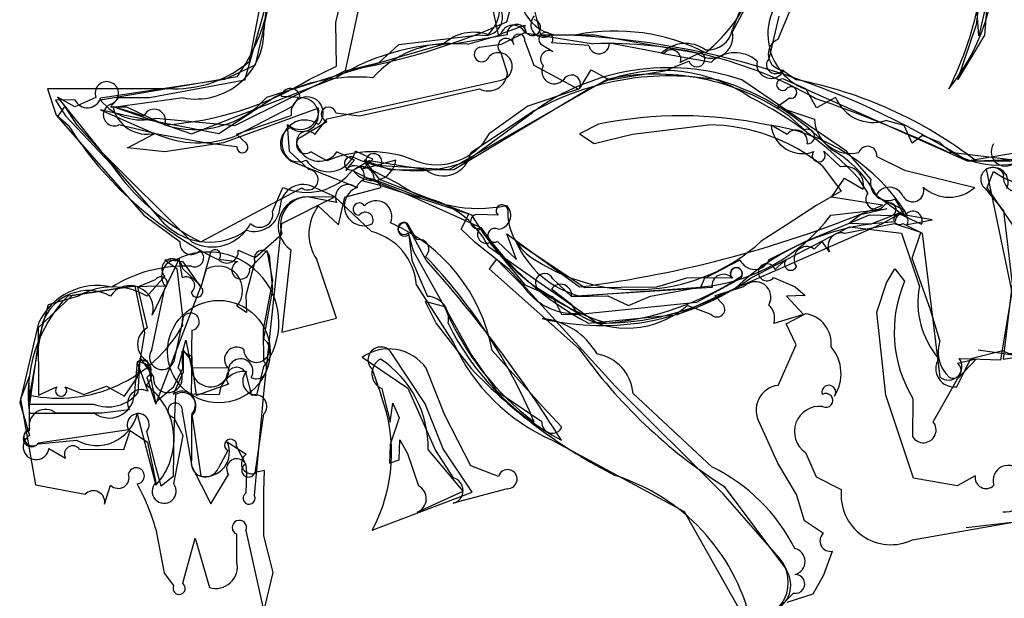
# Model space of a CAD drawing. Extents: x -1.77 to 1.77, y -3.36 to 0.01.
# Tile 3 of 8: x -1.16 to -0.02, y -1.76 to -1.09. Entities that reach past the tile are written whole.
import ezdxf

# ---------------------------------------------------------------- set-up
doc = ezdxf.new("R2010")
doc.units = 0

msp = doc.modelspace()

# ---------------------------------------------------------------- linework, layer by layer
at = {"layer": 'Wire 1', "color": 202, "linetype": 'CONTINUOUS'}
for p, q in [((-0.896814, -1.156301), (-0.832969, -0.927805)), ((-0.739581, -0.950385), (-0.781247, -1.145324)), ((-0.03125, -0.96855), (-0.042398, -1.104051)), ((-0.791664, -1.089698), (-0.773677, -1.010327)), ((-0.312499, -1.043747), (-0.333332, -1.097337)), ((-0.6152, -1.051591), (-0.604164, -1.103658)), ((-0.280694, -1.108734), (-0.259734, -1.05772)), ((-0.562498, -1.074576), (-0.555291, -1.103952)), ((-0.791108, -1.139989), (-0.791664, -1.089698)), ((-0.279831, -1.082331), (-0.291666, -1.131368)), ((-0.073251, -1.155293), (-0.051416, -1.09182)), ((-0.604164, -1.103658), (-0.573546, -1.092814)), ((-0.600545, -1.114426), (-0.571725, -1.100331)), ((-0.741806, -1.135667), (-0.719168, -1.114918)), ((-0.719168, -1.114918), (-0.625854, -1.103658)), ((-0.593984, -1.103858), (-0.653008, -1.114074)), ((-0.625704, -1.118078), (-0.600545, -1.114426)), ((-0.555309, -1.114371), (-0.540913, -1.123158)), ((-0.555291, -1.103952), (-0.513175, -1.103658)), ((-0.499508, -1.116161), (-0.54212, -1.113042)), ((-0.412771, -1.125207), (-0.475684, -1.113328)), ((-0.042398, -1.104051), (-0.073251, -1.155293)), ((-0.415593, -1.125077), (-0.35769, -1.135246)), ((-0.369393, -1.123869), (-0.393783, -1.135868)), ((-0.781247, -1.145324), (-0.741806, -1.135667)), ((-0.412003, -1.145324), (-0.383884, -1.13422)), ((-0.822509, -1.155431), (-0.791108, -1.139989)), ((-0.510415, -1.166157), (-0.496701, -1.144138)), ((-0.496701, -1.144138), (-0.475922, -1.155741)), ((-0.475922, -1.155741), (-0.412003, -1.145324)), ((-0.275513, -1.144687), (-0.25965, -1.155741)), ((-0.896814, -1.156301), (-1.007058, -1.176574)), ((-0.801719, -1.201094), (-0.600975, -1.156031)), ((-0.478691, -1.155391), (-0.661235, -1.259906)), ((-0.248599, -1.166083), (-0.272446, -1.155646)), ((-0.236346, -1.188168), (-0.248599, -1.166083)), ((-1.093497, -1.187199), (-1.113488, -1.175982)), ((-1.113488, -1.175982), (-1.062958, -1.238771)), ((-1.069059, -1.176312), (-1.093497, -1.187199)), ((-1.04296, -1.176509), (-1.052168, -1.186895)), ((-1.007058, -1.176574), (-1.04296, -1.176509)), ((-0.862318, -1.175812), (-0.926991, -1.218141)), ((-0.855089, -1.174662), (-0.834816, -1.175894)), ((-0.834816, -1.175894), (-0.841728, -1.186497)), ((-0.267702, -1.176856), (-0.281363, -1.186866)), ((-0.214428, -1.176122), (-0.236346, -1.188168)), ((-1.105053, -1.186414), (-1.113228, -1.197897)), ((-1.090844, -1.208234), (-1.105053, -1.186414)), ((-1.033432, -1.197566), (-1.063702, -1.190458)), ((-1.063702, -1.190458), (-1.002543, -1.217469)), ((-1.052168, -1.186895), (-1.033658, -1.18699)), ((-1.033658, -1.18699), (-0.98958, -1.207823)), ((-0.841728, -1.186497), (-0.906738, -1.220307)), ((-0.281363, -1.186866), (-0.238862, -1.201244)), ((-1.113228, -1.197897), (-1.101125, -1.208216)), ((-1.000252, -1.20394), (-1.033432, -1.197566)), ((-0.926991, -1.218141), (-1.000252, -1.20394)), ((-0.9066, -1.2187), (-0.843429, -1.196906)), ((-0.81593, -1.218989), (-0.801719, -1.201094)), ((-0.250111, -1.213595), (-0.267873, -1.19781)), ((-0.134971, -1.208495), (-0.156289, -1.202814)), ((-1.053651, -1.24899), (-1.090844, -1.208234)), ((-1.000817, -1.217735), (-1.042457, -1.20785)), ((-0.488427, -1.207215), (-0.510255, -1.218098)), ((-0.448971, -1.218821), (-0.361305, -1.207823)), ((-0.288853, -1.207823), (-0.270386, -1.218574)), ((-0.125885, -1.229231), (-0.134971, -1.208495)), ((-1.002543, -1.217469), (-0.940797, -1.228656)), ((-0.940797, -1.228656), (-0.906091, -1.233075)), ((-0.895245, -1.229566), (-0.9066, -1.2187)), ((-0.510255, -1.218098), (-0.493149, -1.229397)), ((-0.493149, -1.229397), (-0.448971, -1.218821)), ((-0.114092, -1.2203), (-0.125885, -1.229231)), ((-0.093997, -1.228448), (-0.114092, -1.2203)), ((-1.062958, -1.238771), (-0.95833, -1.343239)), ((-0.77024, -1.248568), (-0.790621, -1.239073)), ((-0.749095, -1.247667), (-0.769284, -1.238383)), ((-0.208675, -1.256535), (-0.228048, -1.238401)), ((-0.989372, -1.322574), (-1.053651, -1.24899)), ((-0.843331, -1.249806), (-0.766959, -1.280352)), ((-0.780298, -1.260455), (-0.77024, -1.248568)), ((-0.760939, -1.259127), (-0.749095, -1.247667)), ((-0.722349, -1.248751), (-0.760939, -1.259127)), ((-0.166706, -1.244479), (-0.134831, -1.260312)), ((-0.052083, -1.24949), (0.011186, -1.246999)), ((-0.750498, -1.259917), (-0.718878, -1.27619)), ((-0.661235, -1.259906), (-0.739722, -1.255413)), ((-0.229341, -1.255587), (-0.207938, -1.284658)), ((-0.134831, -1.260312), (-0.0533, -1.280116)), ((-0.010417, -1.401437), (-0.039855, -1.25918)), ((-0.739118, -1.278286), (-0.76065, -1.273113)), ((-0.219036, -1.291511), (-0.204153, -1.269632)), ((-0.204153, -1.269632), (-0.182604, -1.282038)), ((-0.864993, -1.307945), (-0.853143, -1.280168)), ((-0.791917, -1.291368), (-0.815618, -1.280739)), ((-0.781444, -1.291387), (-0.739313, -1.280412)), ((-0.638273, -1.311219), (-0.739118, -1.278286)), ((-0.207938, -1.284658), (-0.236197, -1.300821)), ((-0.041691, -1.281506), (-0.020309, -1.307145)), ((-0.790943, -1.297728), (-0.825071, -1.291156)), ((-0.791917, -1.291368), (-0.822972, -1.291154)), ((-0.788828, -1.323525), (-0.781444, -1.291387)), ((-0.160339, -1.300873), (-0.219036, -1.291511)), ((-0.167598, -1.289221), (-0.135776, -1.312244)), ((-0.812083, -1.301565), (-0.788828, -1.323525)), ((-0.236197, -1.300821), (-0.271327, -1.32383)), ((-0.219793, -1.312446), (-0.155035, -1.30511)), ((-0.155035, -1.30511), (-0.185719, -1.311989)), ((-0.020309, -1.307145), (-0.010417, -1.39162)), ((-0.647107, -1.328529), (-0.638273, -1.311219)), ((-0.604343, -1.312146), (-0.629421, -1.311523)), ((-0.185719, -1.311989), (-0.198436, -1.321637)), ((-0.176572, -1.322406), (-0.145399, -1.319683)), ((-0.131773, -1.323141), (-0.102878, -1.317862)), ((-0.102878, -1.317862), (-0.131295, -1.312685)), ((-0.687274, -1.36425), (-0.711031, -1.32131)), ((-0.630794, -1.343883), (-0.647107, -1.328529)), ((-0.271327, -1.32383), (-0.300223, -1.342507)), ((-0.146472, -1.322406), (-0.203676, -1.333321)), ((-0.198436, -1.321637), (-0.176572, -1.322406)), ((-0.115672, -1.332231), (-0.146472, -1.322406)), ((-0.136793, -1.321914), (-0.114426, -1.333)), ((-0.884981, -1.361343), (-0.854091, -1.334208)), ((-0.707579, -1.334916), (-0.704046, -1.364253)), ((-0.583036, -1.363702), (-0.594281, -1.333723)), ((-0.594281, -1.333723), (-0.510415, -1.395321)), ((-0.125989, -1.361899), (-0.115672, -1.332231)), ((-0.114426, -1.333), (-0.09375, -1.499487)), ((-0.904608, -1.352805), (-0.884981, -1.361343)), ((-0.843747, -1.352303), (-0.854163, -1.447404)), ((-0.591469, -1.374966), (-0.630794, -1.343883)), ((-0.614181, -1.343996), (-0.573357, -1.392681)), ((-0.604852, -1.342857), (-0.583036, -1.363702)), ((-0.229827, -1.342773), (-0.239099, -1.351467)), ((-0.221464, -1.354754), (-0.229827, -1.342773)), ((-0.968262, -1.366246), (-0.989392, -1.363908)), ((-0.989392, -1.363908), (-0.975407, -1.374117)), ((-0.791155, -1.431298), (-0.813906, -1.363578)), ((-0.704046, -1.364253), (-0.685821, -1.406239)), ((-0.606125, -1.363133), (-0.614675, -1.374388)), ((-0.595683, -1.373991), (-0.606125, -1.363133)), ((-0.27145, -1.363629), (-0.2844, -1.375251)), ((-0.104782, -1.421711), (-0.125989, -1.361899)), ((-0.975407, -1.374117), (-0.968746, -1.432403)), ((-0.947913, -1.395258), (-0.968262, -1.366246)), ((-0.614675, -1.374388), (-0.510913, -1.466337)), ((-0.574933, -1.394828), (-0.595683, -1.373991)), ((-0.468889, -1.509777), (-0.591469, -1.374966)), ((-0.155622, -1.390562), (-0.145994, -1.374344)), ((-0.145994, -1.374344), (-0.134692, -1.388699)), ((-1.000472, -1.387196), (-1.020989, -1.395501)), ((-0.519391, -1.406409), (-0.541207, -1.385949)), ((-0.374661, -1.41275), (-0.324594, -1.385406)), ((-0.28593, -1.384268), (-0.261199, -1.395321)), ((-1.023714, -1.394195), (-1.097025, -1.405434)), ((-1.012453, -1.447897), (-1.023714, -1.394195)), ((-1.020989, -1.395501), (-1.009779, -1.442692)), ((-1.004437, -1.468086), (-0.989497, -1.396818)), ((-0.999996, -1.530737), (-0.947913, -1.395258)), ((-0.573357, -1.392681), (-0.541225, -1.406675)), ((-0.559402, -1.396086), (-0.510415, -1.426571)), ((-0.519048, -1.416042), (-0.542737, -1.39789)), ((-0.357125, -1.39609), (-0.519391, -1.406409)), ((-0.42833, -1.405738), (-0.369149, -1.395321)), ((-0.320662, -1.395321), (-0.354013, -1.405601)), ((-0.261199, -1.395321), (-0.249653, -1.40529)), ((-0.166666, -1.424371), (-0.155622, -1.390562)), ((-0.010417, -1.39162), (-0.020833, -1.478654)), ((-1.097025, -1.405434), (-1.135931, -1.4426)), ((-0.541225, -1.406675), (-0.531248, -1.426571)), ((-0.519471, -1.406394), (-0.477356, -1.405623)), ((-0.477356, -1.405623), (-0.453789, -1.416637)), ((-0.453789, -1.416637), (-0.42833, -1.405738)), ((-0.354013, -1.405601), (-0.344063, -1.415923)), ((-0.249653, -1.40529), (-0.271009, -1.405939)), ((-0.271009, -1.405939), (-0.251347, -1.427224)), ((-0.023485, -1.479425), (-0.010417, -1.401437)), ((-0.665906, -1.418358), (-0.688754, -1.412158)), ((-0.688754, -1.412158), (-0.675757, -1.437476)), ((-0.635349, -1.473118), (-0.665906, -1.418358)), ((-0.511316, -1.427104), (-0.519048, -1.416042)), ((-0.510415, -1.426571), (-0.374661, -1.41275)), ((-0.358047, -1.42696), (-0.385718, -1.416547)), ((-0.09375, -1.457176), (-0.104782, -1.421711)), ((-0.968746, -1.432403), (-0.978952, -1.481255)), ((-0.854163, -1.447404), (-0.791155, -1.431298)), ((-0.531248, -1.426571), (-0.511316, -1.427104)), ((-0.251347, -1.427224), (-0.28577, -1.437467)), ((-0.271382, -1.437937), (-0.249411, -1.426164)), ((-0.156308, -1.520259), (-0.166666, -1.424371)), ((-1.135931, -1.4426), (-1.135412, -1.52032)), ((-0.675757, -1.437476), (-0.635431, -1.4897)), ((-0.259736, -1.462107), (-0.271382, -1.437937)), ((-1.021143, -1.499718), (-1.012453, -1.447897)), ((-0.280817, -1.509007), (-0.259736, -1.462107)), ((-0.95833, -1.480885), (-0.968398, -1.467955)), ((-0.968398, -1.467955), (-0.968233, -1.493836)), ((-0.761421, -1.476404), (-0.708508, -1.512238)), ((-0.604516, -1.517007), (-0.635349, -1.473118)), ((-0.611216, -1.468581), (-0.553193, -1.533528)), ((-0.073673, -1.501659), (-0.051852, -1.478929)), ((-0.051852, -1.478929), (-0.07348, -1.483934)), ((-0.071448, -1.477978), (-0.023485, -1.479425)), ((0.020833, -1.478654), (-0.049792, -1.468237)), ((-0.020833, -1.478654), (0.049792, -1.468237)), ((-1.021547, -1.482535), (-1.009128, -1.515863)), ((-1.009666, -1.480686), (-0.999996, -1.530737)), ((-0.95267, -1.520833), (-0.95833, -1.480885)), ((-0.665897, -1.543559), (-0.687301, -1.489302)), ((-1.146327, -1.499112), (-1.156246, -1.524623)), ((-1.145829, -1.528772), (-1.146327, -1.499112)), ((-1.036027, -1.521617), (-1.021143, -1.499718)), ((-0.968233, -1.493836), (-0.979701, -1.519405)), ((-0.888797, -1.520639), (-0.895402, -1.495331)), ((-0.101617, -1.551117), (-0.073673, -1.501659)), ((-1.135412, -1.52032), (-1.114155, -1.510764)), ((-1.104574, -1.510706), (-1.082931, -1.519572)), ((-1.082931, -1.519572), (-1.056914, -1.509904)), ((-1.056914, -1.509904), (-1.036027, -1.521617)), ((-0.9159, -1.507597), (-0.95267, -1.520833)), ((-0.73881, -1.512718), (-0.729225, -1.551628)), ((-0.708508, -1.512238), (-0.676582, -1.584362)), ((-0.344094, -1.634329), (-0.468889, -1.509777)), ((-0.977186, -1.519578), (-0.979163, -1.561666)), ((-0.55377, -1.551069), (-0.604516, -1.517007)), ((-0.124521, -1.616334), (-0.156308, -1.520259)), ((-0.125, -1.524374), (-0.125675, -1.568076)), ((-1.156246, -1.524623), (-1.13896, -1.624172)), ((-1.145829, -1.561034), (-1.145829, -1.528772)), ((-0.729225, -1.551628), (-0.725819, -1.529545)), ((-0.725819, -1.529545), (-0.718747, -1.546665)), ((-0.553193, -1.533528), (-0.530599, -1.557415)), ((-1.062068, -1.541153), (-1.115145, -1.541153)), ((-1.030536, -1.537191), (-1.062068, -1.541153)), ((-1.021265, -1.54207), (-0.999996, -1.624486)), ((-0.958355, -1.594017), (-0.95833, -1.544172)), ((-0.95833, -1.541904), (-0.947913, -1.614069)), ((-0.885076, -1.610665), (-0.874997, -1.542061)), ((-0.718747, -1.546665), (-0.729164, -1.577208)), ((-0.635908, -1.602244), (-0.665897, -1.543559)), ((-0.281249, -1.598929), (-0.302082, -1.552932)), ((-1.031323, -1.560552), (-1.135722, -1.575978)), ((-0.999992, -1.603363), (-1.010413, -1.562317)), ((-0.979163, -1.561666), (-0.979835, -1.614446)), ((-1.135571, -1.576809), (-1.091588, -1.572403)), ((-0.917405, -1.574377), (-0.895354, -1.588739)), ((-0.89583, -1.599969), (-0.906586, -1.57943)), ((-0.729164, -1.577208), (-0.729801, -1.59897)), ((-0.718616, -1.595188), (-0.718051, -1.571919)), ((-0.718051, -1.571919), (-0.708883, -1.587875)), ((-0.916663, -1.58444), (-0.927475, -1.604392)), ((-0.708883, -1.587875), (-0.696359, -1.624985)), ((-0.644603, -1.631225), (-0.685121, -1.583289)), ((-0.676582, -1.584362), (-0.656355, -1.615808)), ((-0.249277, -1.586645), (-0.23699, -1.61484)), ((-0.993491, -1.625735), (-0.999992, -1.603363)), ((-0.729801, -1.59897), (-0.718616, -1.595188)), ((-0.603951, -1.614253), (-0.635908, -1.602244)), ((-0.259611, -1.635314), (-0.281249, -1.598929)), ((-0.979835, -1.614446), (-0.993491, -1.625735)), ((-0.874273, -1.607449), (-0.88522, -1.609844)), ((-0.874997, -1.63128), (-0.874273, -1.607449)), ((-0.23699, -1.61484), (-0.207722, -1.629394)), ((-0.053068, -1.613509), (-0.073916, -1.625051)), ((-1.13896, -1.624172), (-1.081682, -1.634902)), ((-1.058998, -1.646529), (-1.052103, -1.62451)), ((-0.343262, -1.625791), (-0.271268, -1.722445)), ((-0.073916, -1.625051), (-0.124521, -1.616334)), ((-0.874997, -1.682899), (-0.874997, -1.63128)), ((-0.697914, -1.655736), (-0.644603, -1.631225)), ((-0.593986, -1.628466), (-0.656115, -1.645283)), ((-0.279398, -1.708318), (-0.344094, -1.634329)), ((-0.25039, -1.665598), (-0.259611, -1.635314)), ((-0.228427, -1.680159), (-0.25039, -1.665598)), ((-0.125347, -1.687565), (-0.002737, -1.665923)), ((0.002737, -1.665923), (-0.063647, -1.673555)), ((-0.999937, -1.675327), (-0.990347, -1.726255)), ((-0.906247, -1.713185), (-0.906247, -1.681117)), ((-0.89583, -1.676855), (-0.874997, -1.770318)), ((-0.864278, -1.725386), (-0.874997, -1.682899)), ((-0.968801, -1.737884), (-0.954225, -1.685721)), ((-0.954225, -1.685721), (-0.937861, -1.742778)), ((-0.227796, -1.72816), (-0.217993, -1.700693)), ((-0.990347, -1.726255), (-0.979247, -1.740574)), ((-0.874997, -1.770318), (-0.864278, -1.725386)), ((-0.240191, -1.749901), (-0.227796, -1.72816)), ((-0.27046, -1.75964), (-0.240191, -1.749901))]:
    msp.add_line(p, q, dxfattribs=at)
msp.add_circle((-0.92708, -1.470023), 0.059214, dxfattribs=at)
for centre, radius, start, end in [((-1.143616, -0.945088), 1.102013, 352.348379, 367.907983), ((-0.47777, -0.983918), 0.180478, 308.840884, 371.51802), ((-0.455224, -0.981653), 0.415144, 333.612897, 365.010864), ((-0.272954, -1.013002), 0.243747, 321.072529, 367.423235), ((-0.620045, -1.083652), 0.020832, 253.806711, 400.330341), ((-0.582697, -1.103087), 0.011313, 14.099559, 183.908634), ((-0.564587, -1.09538), 0.009318, 164.016743, 437.041585), ((-0.549183, -1.109051), 0.008113, 330.532346, 580.970615), ((-0.469197, -1.33032), 0.23089, 63.057579, 100.980485), ((-0.362093, -1.091952), 0.02926, 264.459208, 349.394807), ((-0.660555, -1.233086), 0.11925, 86.371489, 138.039526), ((-0.487728, -1.113637), 0.012048, 192.096466, 361.467151), ((-0.387848, -1.153568), 0.039769, 54.789661, 134.23998), ((-0.273609, -1.12595), 0.018616, 112.36756, 268.818755), ((-0.623171, -1.126415), 0.008714, 106.903389, 344.567142), ((-0.603923, -1.140387), 0.01592, 280.67035, 492.951094), ((-0.545455, -1.131823), 0.009783, 62.341275, 227.365113), ((-0.404213, -1.132204), 0.011054, 340.645474, 500.728659), ((-0.374853, -1.131545), 0.009419, 196.501612, 414.577179), ((-0.330807, -1.163236), 0.038809, 48.56395, 133.843761), ((-0.288987, -1.137645), 0.016513, 167.748968, 335.236321), ((-0.283798, -1.138281), 0.010473, 138.695526, 322.287054), ((-0.539531, -1.146025), 0.014372, 150.835862, 317.467487), ((-1.056479, -1.171438), 0.013491, 290.862115, 561.179205), ((-1.013491, -0.839), 0.369598, 273.709366, 301.113099), ((-0.767404, -1.357782), 0.205235, 84.919851, 117.546091), ((-0.519661, -1.160919), 0.010627, 330.469621, 510.834018), ((-0.421817, -1.417814), 0.268515, 55.018297, 102.228404), ((-0.275787, -1.16151), 0.006749, 60.326218, 316.483197), ((-0.353429, -1.640032), 0.493287, 52.345886, 79.040731), ((-0.844251, -1.17704), 0.011097, 1.622962, 167.625773), ((-0.265798, -1.170463), 0.006671, 253.414886, 499.798634), ((-0.831413, -1.196158), 0.01951, 229.337634, 455.132662), ((-0.825067, -1.194072), 0.01858, 313.594108, 548.774661), ((-0.1708, -1.157757), 0.047336, 202.828306, 287.851072), ((-1.047753, -1.196214), 0.012785, 107.860165, 294.474174), ((-0.827933, -1.228565), 0.026236, 53.305338, 234.060709), ((-0.392842, -1.665976), 0.468613, 77.788326, 101.769481), ((-0.197288, -1.199342), 0.041617, 182.619899, 283.635141), ((-0.735179, -0.974667), 0.434122, 212.546216, 243.765627), ((-0.834943, -1.229721), 0.02089, 116.076559, 294.446185), ((-0.824869, -1.227577), 0.012396, 43.850596, 221.937298), ((-0.363427, -1.419866), 0.212053, 50.778254, 89.426534), ((-0.320524, -1.427867), 0.221528, 31.328458, 83.050122), ((-0.252611, -1.204723), 0.036374, 184.88878, 290.43334), ((-0.260277, -1.227188), 0.013281, 348.82625, 499.565096), ((-0.246952, -1.221372), 0.008394, 267.981273, 472.105816), ((-0.950775, -1.109187), 0.119528, 245.249881, 291.618765), ((-0.027391, -1.155861), 0.098515, 227.460766, 289.062996), ((-0.899808, -1.233976), 0.006346, 171.833523, 404.01813), ((-0.811401, -1.224541), 0.025357, 206.514639, 325.034248), ((-0.80027, -1.229912), 0.032123, 215.876803, 344.709746), ((-0.233821, -1.243244), 0.007535, 143.943625, 399.991596), ((-0.17736, -1.243318), 0.010717, 353.779203, 520.754758), ((-0.018065, -1.239077), 0.016562, 146.620501, 323.305721), ((-0.74932, -1.245116), 0.027215, 212.738927, 352.324198), ((-0.748019, -1.250706), 0.009539, 330.430976, 614.936182), ((-0.825633, -1.218436), 0.067585, 245.980449, 322.226527), ((-0.770456, -1.266756), 0.011686, 327.043442, 507.373092), ((-0.203541, -1.277365), 0.021453, 347.416432, 463.847193), ((-0.032892, -1.270903), 0.013778, 23.844757, 230.310672), ((-0.031947, -1.274249), 0.017018, 335.095577, 477.690477), ((-0.75349, -1.284839), 0.014852, 17.341269, 165.032781), ((-0.003233, -1.268336), 0.017319, 170.015093, 310.493814), ((-0.829587, -1.303394), 0.026615, 58.341703, 177.352423), ((-0.777945, -1.291362), 0.014473, 45.702388, 206.095431), ((-0.759398, -1.301744), 0.022689, 109.466094, 294.534007), ((-0.627063, -1.141087), 0.163349, 235.800244, 281.546806), ((-0.152301, -1.297359), 0.017327, 22.498528, 151.988685), ((-0.125345, -1.283814), 0.012949, 212.273446, 377.56736), ((-0.083034, -1.246915), 0.044569, 227.750702, 311.847201), ((-0.82503, -1.324594), 0.033438, 90.070065, 235.962427), ((-0.823197, -1.323765), 0.032611, 89.60444, 198.677279), ((-0.745242, -1.313869), 0.018256, 335.957855, 497.654976), ((-0.886458, -1.300764), 0.030316, 252.752481, 357.352423), ((-0.879737, -1.311165), 0.015092, 225.151275, 372.320959), ((-0.769413, -1.333853), 0.053509, 142.885599, 213.746449), ((-0.764839, -1.305303), 0.007153, 31.431965, 269.949008), ((-0.59979, -1.307096), 0.0068, 9.376992, 227.968794), ((-0.605922, -1.31251), 0.016219, 275.497852, 404.55979), ((-0.530666, -1.309598), 0.06252, 176.689731, 241.543494), ((-0.681049, -0.066848), 1.339387, 277.319196, 292.877822), ((-0.757681, -1.317825), 0.008953, 329.386544, 503.150304), ((-0.628094, -1.319565), 0.008151, 99.365968, 297.518055), ((-0.389863, -1.18197), 0.214354, 275.545281, 322.504979), ((-0.140636, -1.316621), 0.006541, 42.004408, 305.982168), ((-0.137932, -1.318833), 0.007516, 325.022877, 546.497781), ((-0.938166, -1.27036), 0.073132, 225.558801, 305.742609), ((-0.934981, -1.29877), 0.050225, 242.297647, 332.624931), ((-0.807908, -1.50492), 0.20002, 10.46726, 66.631261), ((-0.71229, -1.32887), 0.007664, 80.546544, 307.922122), ((-0.618085, -1.334705), 0.010078, 128.280633, 292.790675), ((-0.608273, -1.335631), 0.007995, 60.762666, 295.333366), ((-0.444747, -1.183544), 0.214841, 237.413193, 312.276073), ((-0.207888, -1.347923), 0.015198, 73.911478, 206.707591), ((-0.917953, -1.354232), 0.013421, 227.151785, 366.103538), ((-0.24779, -1.363189), 0.014593, 53.444417, 215.677158), ((-1.860767, -2.406421), 1.56946, 32.100379, 41.608045), ((-0.266294, -1.368756), 0.007272, 135.159889, 336.123248), ((-0.32901, -1.379888), 0.007068, 308.667768, 588.553378), ((-0.293822, -1.37829), 0.0099, 17.875907, 322.856264), ((-0.994018, -1.390905), 0.007444, 307.401432, 510.117475), ((-0.550758, -1.390204), 0.010455, 24.013283, 214.233488), ((-0.343805, -1.394079), 0.013471, 41.318489, 188.584455), ((-0.516294, -1.354946), 0.070917, 214.220796, 272.339133), ((-0.532072, -1.404791), 0.012703, 352.75222, 507.09178), ((-0.307163, -1.407222), 0.017996, 329.964907, 498.600729), ((0.002482, -1.447083), 0.149082, 156.944289, 211.227975), ((-0.686691, -1.431415), 0.02519, 346.893939, 448.019064), ((-0.455665, -1.336942), 0.10597, 236.987484, 311.305081), ((-0.351344, -1.421076), 0.00892, 221.276537, 395.288325), ((-0.304586, -1.431203), 0.019831, 341.586967, 409.031395), ((-0.254365, -1.460892), 0.035079, 353.843495, 441.881359), ((-0.999407, -1.461658), 0.021617, 118.67348, 241.669003), ((-0.387308, -1.302131), 0.306212, 206.1586, 241.961394), ((-0.730964, -1.520801), 0.05384, 35.807144, 124.450577), ((-0.018227, -1.116187), 0.604437, 215.401248, 237.469492), ((-0.25548, -1.49562), 0.047479, 327.001055, 400.708452), ((-0.055873, -1.470182), 0.040047, 161.048359, 227.036517), ((-0.99258, -1.476383), 0.014472, 145.015652, 340.329073), ((-0.731156, -1.495335), 0.018994, 118.46404, 246.2359), ((-0.807694, -1.580986), 0.122595, 358.923573, 416.600071), ((-0.084027, -1.487252), 0.015628, 231.528984, 396.398972), ((-1.019177, -1.496744), 0.014405, 304.350747, 459.470599), ((-0.906404, -1.500205), 0.012034, 23.896365, 217.89811), ((-0.184935, -1.057078), 0.624587, 223.840481, 242.930667), ((-0.078385, -1.491673), 0.009162, 238.543001, 417.627232), ((-1.109338, -1.515125), 0.006498, 137.848982, 402.846534), ((-1.056499, -1.571424), 0.077511, 316.798758, 414.100427), ((-0.277183, -1.537876), 0.029097, 97.174304, 211.160567), ((-0.222175, -1.516881), 0.007974, 324.790146, 559.438972), ((-1.016666, -1.529705), 0.015761, 61.428008, 208.358653), ((-0.969573, -1.531185), 0.015535, 316.367313, 490.687628), ((-0.969049, -1.532865), 0.01558, 313.471933, 481.481481), ((-0.884665, -1.533133), 0.01316, 317.279395, 468.30128), ((-0.225562, -1.526456), 0.008061, 239.922476, 480.833422), ((-0.232671, -1.562541), 0.02927, 83.981311, 235.43637), ((-1.127239, -1.555709), 0.018925, 50.27692, 190.805404), ((-1.068106, -1.530161), 0.048331, 240.930161, 345.734948), ((-1.02027, -1.554353), 0.012673, 321.064316, 569.289871), ((-0.541639, -1.552252), 0.012188, 174.429868, 334.935927), ((-0.11297, -1.560556), 0.014764, 210.619743, 399.740069), ((-1.143546, -1.570379), 0.009621, 103.727521, 324.415539), ((-1.142114, -1.56886), 0.010296, 111.150138, 309.458711), ((-0.942943, -1.586319), 0.028192, 259.845661, 385.062026), ((-0.913471, -1.578221), 0.00699, 350.042354, 602.829099), ((-0.888873, -1.599073), 0.012198, 122.090251, 288.140064), ((-0.942732, -1.59866), 0.016298, 163.446506, 339.408792), ((-0.892627, -1.607165), 0.007876, 113.996689, 340.11008), ((-0.015097, -1.618763), 0.017222, 26.806033, 199.634445), ((-1.043292, -1.615584), 0.012543, 225.371249, 379.455228), ((-1.022372, -1.613665), 0.00937, 275.280125, 526.052695), ((-0.593364, -1.61743), 0.011053, 266.773134, 523.294963), ((-0.539665, -1.836205), 0.233841, 13.722356, 72.452919), ((-0.040383, -1.615464), 0.012835, 171.237072, 314.932765), ((-0.01919, -1.629168), 0.026229, 265.797208, 403.850611), ((-1.218804, -1.734938), 0.22684, 15.235515, 29.570211), ((-0.704283, -1.639999), 0.016977, 292.03556, 422.175874), ((-0.660096, -1.630577), 0.015235, 285.146008, 435.788593), ((-1.072146, -1.644239), 0.013346, 350.123554, 495.60342), ((-0.150305, -1.635497), 0.057741, 173.932497, 295.610698), ((-0.903338, -1.673363), 0.008281, 335.055466, 609.44038), ((-0.220522, -1.68906), 0.011904, 131.606942, 282.267428), ((-0.930686, -1.71876), 0.025067, 253.366769, 372.850597), ((-0.313125, -1.736675), 0.044064, 270.813768, 400.056976), ((-0.29851, -1.739923), 0.032366, 290.710442, 392.682309), ((-0.972876, -1.743688), 0.007091, 153.9558, 414.930073)]:
    msp.add_arc(centre, radius, start, end, dxfattribs=at)
at = {"layer": 'Wire 2', "color": 3, "linetype": 'CONTINUOUS'}
for p, q in [((-0.874997, -1.094975), (-0.851872, -0.989571)), ((-0.874997, -1.094975), (-0.885009, -1.138894)), ((-0.573395, -1.101419), (-0.494061, -1.114074)), ((-0.639494, -1.114774), (-0.601453, -1.103884)), ((-0.885009, -1.138894), (-0.920363, -1.155377)), ((-0.920363, -1.155377), (-1.063613, -1.177041)), ((-0.958473, -1.218068), (-0.791205, -1.153257)), ((-0.201715, -1.238349), (-0.32279, -1.155887)), ((-1.093281, -1.178997), (-1.115695, -1.179392)), ((-1.115695, -1.179392), (-1.104269, -1.197285)), ((-1.049575, -1.186791), (-0.958473, -1.218068)), ((-0.81178, -1.188727), (-0.921826, -1.228656)), ((-0.64125, -1.249978), (-0.564595, -1.193486)), ((-1.104269, -1.197285), (-1.051753, -1.25296)), ((-0.845392, -1.238572), (-0.847519, -1.20745)), ((-1.032535, -1.234529), (-1.000887, -1.21771)), ((-0.921826, -1.228656), (-0.989627, -1.239118)), ((-0.989627, -1.239118), (-1.032535, -1.234529)), ((-0.823176, -1.259532), (-0.845392, -1.238572)), ((-0.173682, -1.270661), (-0.201715, -1.238349)), ((-0.084879, -1.239161), (0.001087, -1.249536)), ((-0.773463, -1.260122), (-0.752415, -1.27051)), ((-0.752415, -1.27051), (-0.708779, -1.288562)), ((-0.947913, -1.343239), (-0.831213, -1.280739)), ((-0.708779, -1.288562), (-0.624298, -1.326486)), ((-0.134288, -1.31259), (-0.145367, -1.293573)), ((-0.161108, -1.322406), (-0.140326, -1.31069)), ((-0.140326, -1.31069), (-0.115003, -1.322725)), ((-0.698386, -1.340895), (-0.709023, -1.321924)), ((-0.328284, -1.395873), (-0.161108, -1.322406)), ((-0.708298, -1.332856), (-0.702376, -1.353507)), ((-0.702376, -1.353507), (-0.665897, -1.41918)), ((-1.031607, -1.395321), (-1.101612, -1.405738)), ((-0.989077, -1.394507), (-1.031607, -1.395321)), ((-0.396857, -1.427144), (-0.328284, -1.395873)), ((-0.499998, -1.436988), (-0.396857, -1.427144)), ((-0.96867, -1.488989), (-0.969359, -1.46941)), ((-0.969359, -1.46941), (-0.958074, -1.475722)), ((-0.958074, -1.475722), (-0.95903, -1.518706)), ((-1.021583, -1.482008), (-1.024928, -1.520495)), ((-0.979149, -1.510476), (-0.96867, -1.488989)), ((-0.883103, -1.520494), (-0.874997, -1.487342)), ((-1.010419, -1.499868), (-1.000743, -1.528707)), ((-1.000743, -1.528707), (-0.979149, -1.510476)), ((-0.95903, -1.518706), (-0.926719, -1.519698)), ((-1.145829, -1.541153), (-1.070703, -1.541153))]:
    msp.add_line(p, q, dxfattribs=at)
for centre, radius, start, end in [((-0.586997, -1.107514), 0.014905, 24.135071, 165.904071), ((-0.654246, -1.374904), 0.260548, 86.754344, 121.712425), ((-0.477083, -1.596277), 0.482501, 60.26711, 92.016604), ((-0.407655, -1.406444), 0.264539, 71.288455, 126.38837), ((-1.078834, -1.172145), 0.015989, 205.375103, 342.170067), ((-0.748857, -2.6604), 1.56869, 64.958849, 70.986152), ((-1.009882, -1.178082), 0.040637, 192.376511, 282.789012), ((-0.83291, -1.191864), 0.021362, 226.852762, 368.445284), ((-0.774359, -1.252479), 0.007695, 60.25522, 276.682526), ((-0.700871, -1.092498), 0.168388, 245.559778, 290.736424), ((-0.824061, -1.095924), 0.276593, 214.593575, 243.398837), ((-0.824058, -1.271324), 0.011825, 232.768992, 445.719873), ((-0.153798, -1.27504), 0.020361, 167.579144, 294.461694), ((-0.125195, -1.318702), 0.010957, 338.46168, 506.095211), ((-0.713089, -1.327683), 0.007051, 54.777359, 312.810315), ((-0.342663, -1.134846), 0.340652, 214.233542, 242.49257), ((-0.695375, -1.351549), 0.011071, 310.422309, 465.783461), ((-0.974127, -1.382732), 0.01903, 98.188188, 218.223132), ((-0.939541, -1.436859), 0.081943, 321.969177, 477.074231), ((-1.142202, -1.794866), 0.628689, 22.767331, 43.767943), ((-0.983596, -1.519201), 0.163711, 136.126717, 187.706249), ((-0.369657, -1.294383), 0.321454, 202.844111, 233.137089), ((-1.015715, -1.490759), 0.010537, 300.168345, 483.845221), ((-0.897309, -1.522299), 0.029525, 85.718966, 174.945937), ((-0.88288, -1.503973), 0.016523, 137.72087, 269.226929), ((-1.053602, -1.518002), 0.028782, 233.548089, 355.032446)]:
    msp.add_arc(centre, radius, start, end, dxfattribs=at)
at = {"layer": 'Wire 3', "color": 2, "linetype": 'CONTINUOUS'}
for p, q in [((-0.333666, -1.100162), (-0.313383, -1.062421)), ((-0.048827, -1.104838), (-0.052083, -1.062675)), ((-0.041667, -1.073117), (-0.048827, -1.104838)), ((-0.778109, -1.146489), (-0.667664, -1.114639)), ((-0.54315, -1.103658), (-0.492788, -1.103658)), ((-0.492788, -1.103658), (-0.374999, -1.124491)), ((-0.871473, -1.17583), (-0.778109, -1.146489)), ((-0.499258, -1.16618), (-0.655529, -1.259928)), ((-0.248916, -1.166746), (-0.0625, -1.24949)), ((-0.968354, -1.176581), (-1.04639, -1.187498)), ((-1.04639, -1.187498), (-1.013609, -1.197407)), ((-0.728333, -1.260415), (-0.758978, -1.248819)), ((-0.758978, -1.248819), (-0.741804, -1.270486)), ((-0.0625, -1.24949), (0.001221, -1.249547)), ((-0.655529, -1.259928), (-0.728333, -1.260415)), ((-0.741804, -1.270486), (-0.634922, -1.311989)), ((-0.177083, -1.286332), (-0.187939, -1.269382)), ((-0.249684, -1.342744), (-0.175078, -1.311989)), ((-0.175078, -1.311989), (-0.148859, -1.312756)), ((-0.583374, -1.343283), (-0.503972, -1.395724)), ((-0.291048, -1.363712), (-0.249684, -1.342744)), ((-0.973027, -1.362796), (-1.003993, -1.427828)), ((-0.968938, -1.384681), (-0.973027, -1.362796)), ((-0.86458, -1.39775), (-0.868032, -1.363742)), ((-0.364616, -1.38487), (-0.324561, -1.364072)), ((-0.941532, -1.374717), (-0.947913, -1.395337)), ((-0.885302, -1.365845), (-0.89583, -1.405105)), ((-0.420894, -1.395321), (-0.386339, -1.384905)), ((-0.386339, -1.384905), (-0.365628, -1.384326)), ((-0.365628, -1.384326), (-0.370272, -1.39583)), ((-0.333471, -1.385031), (-0.364616, -1.38487)), ((-0.874997, -1.455364), (-0.86458, -1.39775)), ((-0.370272, -1.39583), (-0.510415, -1.405738)), ((-0.503972, -1.395724), (-0.420894, -1.395321)), ((-0.89583, -1.405105), (-0.895102, -1.424737)), ((-0.895102, -1.424737), (-0.906325, -1.417608)), ((-1.130783, -1.436873), (-1.145829, -1.52032)), ((-0.95833, -1.445346), (-0.958849, -1.48821)), ((-0.958849, -1.48821), (-0.916499, -1.488883))]:
    msp.add_line(p, q, dxfattribs=at)
for centre, radius, start, end in [((-0.060912, -1.170815), 0.81726, 156.856557, 174.9474), ((-0.649615, -1.070271), 0.047637, 315.50348, 375.451861), ((-0.224652, -1.103254), 0.067971, 133.689265, 249.084724), ((-0.551875, -1.091854), 0.014679, 136.362639, 306.470178), ((-0.953422, -1.099586), 0.078429, 259.02474, 360.546327), ((-0.632415, -1.152901), 0.052024, 71.184232, 132.65256), ((-0.35812, -1.105892), 0.025116, 227.77505, 373.189147), ((-0.414241, -1.325333), 0.180437, 55.792889, 118.110494), ((-0.954795, -1.102236), 0.11117, 251.766224, 318.547366), ((-0.517069, -1.57977), 0.452401, 43.321389, 63.158922), ((-1.001742, -1.202955), 0.0131, 338.186231, 514.941058), ((-0.167474, -1.293568), 0.012029, 143.017945, 318.286501), ((-0.152141, -1.305841), 0.007654, 295.393774, 506.102636), ((-0.398417, -1.176829), 0.272402, 209.747475, 252.756671), ((-0.876995, -1.362101), 0.009112, 349.628349, 564.26086), ((-0.482564, -1.299361), 0.109962, 203.542016, 255.328502), ((-0.307881, -1.356778), 0.018205, 203.618919, 337.610476), ((-0.92771, -1.399266), 0.028173, 319.378573, 479.382489), ((-0.329012, -1.379935), 0.006772, 338.248803, 588.81288), ((-0.964675, -1.393413), 0.009717, 305.786044, 476.019914), ((-0.507596, -1.103815), 0.334383, 274.877459, 303.564757), ((-1.029748, -1.420449), 0.026791, 344.013765, 506.693675), ((-0.95229, -1.40048), 0.006753, 186.935394, 409.600685), ((-1.0779, -1.45556), 0.056088, 62.657602, 160.538237), ((-0.959579, -1.435447), 0.009978, 277.192729, 563.249277), ((-1.112047, -1.360041), 0.1638, 258.097964, 331.027218), ((-0.883399, -1.467604), 0.014846, 179.481248, 415.531346), ((-0.906391, -1.479013), 0.014128, 54.786869, 224.319398)]:
    msp.add_arc(centre, radius, start, end, dxfattribs=at)
at = {"layer": 'Wire 4', "color": 4, "linetype": 'CONTINUOUS'}
for p, q in [((-0.573314, -1.111085), (-0.562912, -1.138965)), ((-0.593531, -1.147967), (-0.600685, -1.124816)), ((-0.562912, -1.138965), (-0.511337, -1.166698)), ((-0.717615, -1.18699), (-0.625887, -1.166157)), ((-0.511337, -1.166698), (-0.569975, -1.186221)), ((-0.792024, -1.194151), (-0.764359, -1.197407)), ((-0.764359, -1.197407), (-0.717615, -1.18699)), ((-0.569975, -1.186221), (-0.614211, -1.217951)), ((-0.833992, -1.222698), (-0.80208, -1.203904)), ((-0.80208, -1.24949), (-0.820676, -1.238908)), ((-0.039173, -1.280281), (-0.031965, -1.261632)), ((-0.031965, -1.261632), (-0.020744, -1.268758)), ((-0.020744, -1.268758), (0.006968, -1.280739)), ((0, -1.337675), (-0.039173, -1.280281)), ((-0.854183, -1.321728), (-0.792941, -1.291156)), ((-0.792941, -1.291156), (-0.750495, -1.331329)), ((-1.013828, -1.312312), (-0.971958, -1.342871)), ((-0.874997, -1.518391), (-0.854183, -1.321728)), ((-0.312613, -1.385036), (-0.19826, -1.325769)), ((-0.19826, -1.325769), (-0.138308, -1.333235)), ((-0.138308, -1.333235), (-0.117535, -1.394917)), ((-0.698656, -1.393349), (-0.65576, -1.459942)), ((-1.135408, -1.437287), (-1.157157, -1.528881)), ((-0.688673, -1.530262), (-0.728664, -1.469815)), ((-0.074248, -1.510553), (-0.057927, -1.478005)), ((-0.057927, -1.478005), (-0.02112, -1.468665)), ((-0.749997, -1.490289), (-0.739581, -1.520608)), ((-0.885914, -1.636542), (-0.874997, -1.518391)), ((-0.357533, -1.603309), (-0.44841, -1.518338)), ((-1.157157, -1.528881), (-1.145829, -1.566989)), ((-0.667992, -1.582331), (-0.688673, -1.530262)), ((-0.968132, -1.566857), (-0.979163, -1.546117)), ((-0.969247, -1.539367), (-0.95833, -1.602835)), ((-1.03693, -1.583329), (-1.02943, -1.561086)), ((-1.02943, -1.561086), (-1.009654, -1.574621)), ((-0.979163, -1.623035), (-0.968132, -1.566857)), ((-1.009654, -1.574621), (-0.999996, -1.621591)), ((-0.541848, -1.572405), (-0.389502, -1.655036)), ((-1.123418, -1.581988), (-1.104276, -1.593341)), ((-1.087914, -1.58282), (-1.03693, -1.583329)), ((-0.634385, -1.632551), (-0.667992, -1.582331)), ((-0.95833, -1.602835), (-0.936332, -1.646009)), ((-0.936332, -1.646009), (-0.915919, -1.612071)), ((-0.895135, -1.607784), (-0.89583, -1.633738)), ((-0.749997, -1.676569), (-0.634385, -1.632551)), ((-0.389502, -1.655036), (-0.312499, -1.791151)), ((-0.284237, -1.770055), (-0.262887, -1.74929))]:
    msp.add_line(p, q, dxfattribs=at)
for centre, radius, start, end in [((-0.580496, -1.110252), 0.00723, 353.37883, 579.450417), ((-0.595149, -1.117242), 0.009381, 14.801925, 233.836369), ((-0.615691, -1.146422), 0.022214, 242.676182, 356.012031), ((-0.800297, -1.195682), 0.008413, 10.484179, 257.764577), ((-0.826888, -1.230436), 0.010505, 132.55117, 306.251112), ((-0.675206, -1.184201), 0.06971, 249.485635, 331.042926), ((-0.750858, -1.369229), 0.130235, 66.839506, 113.160494), ((-0.767273, -1.398027), 0.068776, 3.899984, 75.879758), ((-0.959018, -1.3446), 0.013055, 172.391243, 319.678121), ((-0.954935, -1.361655), 0.010419, 248.757816, 415.700383), ((-0.9663, -1.530695), 0.15951, 87.272886, 121.97567), ((-0.484491, -1.143422), 0.296512, 256.564908, 305.427048), ((-1.067169, -1.468696), 0.075121, 77.390619, 155.284164), ((-0.019024, -1.413202), 0.100194, 169.484919, 220.411333), ((-0.561288, -1.513627), 0.082188, 29.908541, 84.480886), ((-0.011111, -1.456621), 0.01566, 230.270377, 404.806393), ((-0.739886, -1.479473), 0.014806, 40.716177, 226.929908), ((-0.451328, -1.366798), 0.224651, 204.495198, 246.238222), ((-0.498854, -1.522488), 0.050614, 4.702819, 79.978248), ((-0.077378, -1.489541), 0.021244, 147.58871, 278.472876), ((-0.915028, -1.587218), 0.187666, 331.568098, 380.789664), ((-0.977495, -1.537909), 0.008376, 349.971472, 618.510496), ((-1.138253, -1.579912), 0.01498, 120.380808, 352.035149), ((-1.095737, -1.588637), 0.009749, 36.638712, 208.845476), ((-0.906466, -1.605376), 0.011584, 348.002438, 575.304462), ((-0.44823, -1.791759), 0.209139, 26.802913, 64.299332), ((-0.990213, -1.631451), 0.01389, 134.775756, 397.295702), ((-0.892126, -1.639572), 0.006911, 122.413641, 386.004602), ((-0.265231, -1.712619), 0.015604, 285.577818, 436.39511), ((-0.260827, -1.738567), 0.010919, 259.12751, 451.117589)]:
    msp.add_arc(centre, radius, start, end, dxfattribs=at)
at = {"layer": 'Wire 5', "color": 6, "linetype": 'CONTINUOUS'}
for p, q in [((-0.594235, -1.088666), (-0.583331, -1.049519)), ((-0.90854, -1.208586), (-0.781367, -1.145324)), ((-0.90593, -1.152207), (-1.063611, -1.179385)), ((-0.56257, -1.191837), (-0.635876, -1.240149)), ((-0.999559, -1.200092), (-0.90854, -1.208586)), ((-0.0625, -1.24949), (0.010417, -1.237172)), ((-0.753449, -1.24949), (-0.770701, -1.260024)), ((-0.687989, -1.259906), (-0.753449, -1.24949)), ((-0.747555, -1.271091), (-0.695093, -1.291156)), ((-0.134114, -1.306831), (-0.166488, -1.291304)), ((-0.174182, -1.322657), (-0.134114, -1.306831)), ((-0.871127, -1.353268), (-0.891497, -1.374316)), ((-0.86458, -1.387882), (-0.871127, -1.353268)), ((-0.615225, -1.349033), (-0.489581, -1.436988)), ((-0.937554, -1.358578), (-0.947321, -1.394229)), ((-0.905494, -1.36618), (-0.927397, -1.363573)), ((-0.947321, -1.394229), (-0.968819, -1.374409)), ((-0.98958, -1.3829), (-1.009975, -1.406077)), ((-0.875267, -1.444367), (-0.86458, -1.387882)), ((-1.08938, -1.405738), (-1.124247, -1.415757)), ((-1.124247, -1.415757), (-1.135412, -1.456393)), ((-0.874997, -1.48142), (-0.875267, -1.444367)), ((-1.135412, -1.456393), (-1.145829, -1.530737)), ((-0.974077, -1.489046), (-0.965097, -1.456595)), ((-0.965097, -1.456595), (-0.95833, -1.491635)), ((-1.020065, -1.517215), (-1.017802, -1.477505)), ((-1.017802, -1.477505), (-1.002629, -1.499043)), ((-1.145829, -1.530737), (-1.071886, -1.530737))]:
    msp.add_line(p, q, dxfattribs=at)
for centre, radius, start, end in [((-1.084853, -1.023569), 0.220366, 324.285296, 361.669372), ((-0.529425, -1.054424), 0.050316, 149.543027, 258.09799), ((-0.909917, -0.383378), 0.772714, 279.576318, 294.11292), ((-0.565271, -2.04103), 0.937718, 57.577055, 88.443609), ((-0.406137, -1.473383), 0.322086, 79.833408, 119.057445), ((-0.434229, -1.439624), 0.295731, 43.357751, 73.307739), ((-1.015599, -1.140291), 0.061915, 219.154051, 285.014968), ((-0.667862, -1.234389), 0.0325, 231.733849, 349.792342), ((-0.279352, -1.347297), 0.125991, 26.386419, 61.486411), ((-0.76138, -1.270268), 0.01385, 356.593439, 492.298706), ((-0.711514, -1.397863), 0.107964, 26.890648, 81.251253), ((-0.137827, -1.600479), 0.28019, 97.455176, 133.058864), ((-0.931235, -1.358553), 0.006319, 307.398047, 540.221605), ((-0.980856, -1.374603), 0.012039, 0.925748, 223.562964), ((-0.901733, -1.375817), 0.010345, 111.320504, 368.343093), ((-1.04997, -1.474373), 0.079144, 59.646497, 119.864356), ((-0.484114, -1.125437), 0.311598, 268.994511, 299.827681), ((-0.90198, -1.492702), 0.014389, 329.939066, 554.658352), ((-0.986016, -1.500717), 0.016696, 174.245916, 404.349821), ((-0.883715, -1.489523), 0.011902, 240.769653, 402.905016), ((-0.936533, -1.488742), 0.021988, 187.560158, 339.77564), ((-1.055256, -1.48841), 0.045477, 248.550862, 320.698348)]:
    msp.add_arc(centre, radius, start, end, dxfattribs=at)
at = {"layer": 'Wire A1', "color": 4, "linetype": 'CONTINUOUS'}
for p, q in [((-0.874997, -1.046055), (-0.892136, -1.134618)), ((-1.077164, -1.166157), (-1.125084, -1.166252)), ((-1.125084, -1.166252), (-1.114998, -1.196573)), ((-0.979896, -1.166157), (-1.077164, -1.166157)), ((-1.114998, -1.196573), (-1.013828, -1.312312))]:
    msp.add_line(p, q, dxfattribs=at)
msp.add_arc((-0.977415, -1.035193), 0.130987, 268.914309, 310.620251, dxfattribs=at)

doc.saveas('drawing.dxf')
